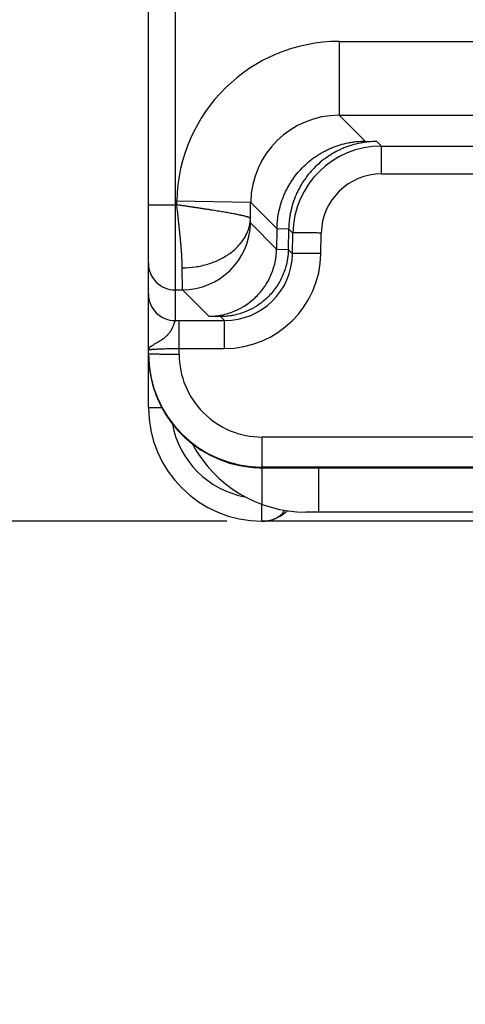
# Model space of a CAD drawing. Header units: inches. Extents: x 0 to 34, y 0 to 22.
# Tile 20 of 36: x 26.266 to 27.051, y 5.185 to 6.92. Entities that reach past the tile are written whole.
import ezdxf

# ---------------------------------------------------------------- set-up
doc = ezdxf.new("R2010")
doc.units = ezdxf.units.IN
doc.header["$LTSCALE"] = 1.87
doc.header["$MEASUREMENT"] = 0
doc.layers.get('0').update_dxf_attribs({"linetype": 'CONTINUOUS'})
doc.layers.add('DIMENSIONS', color=7, linetype='CONTINUOUS')
doc.styles.get("Standard").update_dxf_attribs({"font": 'txt', "width": 0.8})
doc.dimstyles.new('DIMSTYLE_1', dxfattribs={"dimtxt": 0.125, "dimasz": 0.18, "dimexe": 0.18, "dimexo": 0.0625, "dimgap": 0.09, "dimtad": 0, "dimtih": 1, "dimtoh": 1, "dimdec": 3, "dimlfac": 0.5, "dimzin": 4, "dimdsep": 46, "dimtxsty": 'STANDARD', "dimblk": '_FILLED', "dimblk1": '_FILLED', "dimblk2": '_FILLED', "dimcen": 0.09, "dimadec": 0, "dimazin": 0, "dimtp": 0.01, "dimtm": 0.01, "dimtfac": 1, "dimtdec": 3, "dimtofl": 0, "dimtmove": 0, "dimatfit": 3, "dimldrblk": '_FILLED', "dimfxl": 1, "dimtolj": 1, "dimtzin": 4, "dimarcsym": 0})

# ---------------------------------------------------------------- blocks, each defined once
blk = doc.blocks.new('_FILLED')
at = {"color": 0, "linetype": 'BYBLOCK'}
blk.add_solid([(0, 0), (-1, 0.1736), (-1, -0.1736)], dxfattribs=at)
blk = doc.blocks.new('*D2')
at = {"layer": 'DIMENSIONS', "color": 2, "linetype": 'CONTINUOUS'}
for p, q in [((27.3023, 7.1935), (25.6178, 7.1935)), ((25.7428, 7.1935), (25.7428, 6.615)), ((25.7428, 6.0365), (25.7428, 6.615)), ((25.7428, 6.615), (25.7428, 5.2865)), ((26.6311, 6.0365), (25.6178, 6.0365)), ((25.7428, 5.2865), (25.4882, 5.2865))]:
    blk.add_line(p, q, dxfattribs=at)
at = {"layer": 'DIMENSIONS', "color": 2, "linetype": 'CONTINUOUS', "xscale": 0.18, "yscale": 0.18, "zscale": 0.18}
for p, rotation in [((25.7428, 7.1935), 90), ((25.7428, 6.0365), 270)]:
    blk.add_blockref('_FILLED', p, dxfattribs=dict(at, rotation=rotation))
at = {"layer": 'DIMENSIONS', "color": 2, "linetype": 'CONTINUOUS', "insert": (25.4257, 5.349), "char_height": 0.125, "width": 1.225, "attachment_point": 3, "line_spacing_factor": 0.9}
blk.add_mtext('.579{\\Ftxt.shx;\\W1.000000;\\H0.125000; }[14.69]', dxfattribs=at)

msp = doc.modelspace()

# ---------------------------------------------------------------- linework, layer by layer
at = {"color": 7, "linetype": 'CONTINUOUS'}
for p, q in [((26.4928, 6.2365), (26.4928, 12.7745)), ((26.54, 12.6212), (26.54, 6.5939)), ((26.8288, 6.8818), (27.2128, 6.8818)), ((26.8288, 6.8818), (26.8288, 6.7518)), ((26.8288, 6.7518), (27.2128, 6.7518)), ((26.8288, 6.7518), (26.8744, 6.7062)), ((26.8744, 6.7062), (26.895, 6.7056)), ((26.9031, 6.6975), (26.895, 6.7056)), ((26.9031, 6.6975), (27.1384, 6.6975)), ((26.9031, 6.6484), (26.9031, 6.6975)), ((26.9031, 6.6484), (27.1384, 6.6484)), ((26.4928, 6.5939), (26.5427, 6.5939)), ((26.54, 6.5939), (26.54, 6.3898)), ((26.5427, 6.5939), (26.5428, 6.6008)), ((26.5428, 6.6008), (26.6728, 6.5985)), ((26.6723, 6.5696), (26.6728, 6.5985)), ((26.6728, 6.5985), (26.7191, 6.5522)), ((26.6725, 6.5619), (26.6723, 6.5696)), ((26.7185, 6.5159), (26.6725, 6.5619)), ((26.7191, 6.5522), (26.7185, 6.5159)), ((26.7191, 6.5522), (26.7397, 6.5516)), ((26.7397, 6.5516), (26.7391, 6.5153)), ((26.7472, 6.5442), (26.7397, 6.5516)), ((26.7466, 6.5078), (26.7472, 6.5442)), ((26.7966, 6.5078), (26.7972, 6.5442)), ((26.7185, 6.5159), (26.7391, 6.5153)), ((26.7391, 6.5153), (26.7466, 6.5078)), ((26.5526, 6.4439), (26.5524, 6.4829)), ((26.54, 6.4439), (26.5526, 6.4439)), ((26.5991, 6.3974), (26.5526, 6.4439)), ((26.54, 6.3898), (26.5468, 6.3898)), ((26.5468, 6.3898), (26.6267, 6.3898)), ((26.5468, 6.3308), (26.5468, 6.3898)), ((26.5991, 6.3974), (26.6197, 6.3968)), ((26.6197, 6.3968), (26.6267, 6.3898)), ((26.6267, 6.3407), (26.6267, 6.3898)), ((26.5468, 6.3407), (26.6267, 6.3407)), ((26.4928, 6.3317), (26.4931, 6.3316)), ((26.4928, 6.2365), (26.5164, 6.2365)), ((27.1171, 6.1847), (26.6928, 6.1847)), ((26.6928, 6.0661), (26.6928, 6.1847)), ((27.0779, 6.1317), (26.6928, 6.1317)), ((26.6928, 6.1305), (26.7642, 6.1305)), ((26.7699, 6.1305), (28.0156, 6.1305)), ((26.7928, 6.0525), (26.7928, 6.1305)), ((26.6927, 6.0368), (26.6924, 6.0661)), ((28.0156, 6.0525), (26.7699, 6.0525)), ((26.6928, 6.0365), (26.6927, 6.0368)), ((28.0928, 6.0365), (26.6928, 6.0365))]:
    msp.add_line(p, q, dxfattribs=at)
msp.add_lwpolyline([(26.6958, 6.0365), (26.6971, 6.0365), (26.6982, 6.0366), (26.6994, 6.0367), (26.7004, 6.0368), (26.7014, 6.0369), (26.7023, 6.0371), (26.7032, 6.0372), (26.7039, 6.0374), (26.7044, 6.0375), (26.7048, 6.0376), (26.7051, 6.0376)], dxfattribs=at)
for centre, radius, start, end in [((26.8287, 6.5959), 0.2859, 89.9967, 179.0205), ((26.8287, 6.5959), 0.1559, 89.9751, 179.0414), ((26.9031, 6.5415), 0.156, 90.0085, 179.0339), ((26.9031, 6.5424), 0.106, 90.0019, 179.0523), ((26.5525, 6.564), 0.12, 270.0213, 358.9965), ((26.6267, 6.5106), 0.1699, 270.0021, 359.0524), ((26.6267, 6.5097), 0.1199, 269.9943, 359.0753), ((26.54, 6.4912), 0.0472, 180.005, 270.005), ((26.54, 6.4371), 0.0472, 180.005, 270.0053), ((26.6928, 6.3317), 0.2, 179.9905, 269.9905), ((26.6928, 6.3307), 0.146, 179.9847, 269.9852), ((26.6928, 6.2365), 0.2, 180, 270), ((26.6924, 6.2365), 0.16, 190.3755, 259.5388), ((26.7699, 6.2785), 0.226, 208.0248, 270), ((26.7699, 6.2925), 0.162, 268.7321, 270), ((26.6938, 6.0965), 0.06, 276.1527, 316.0969), ((26.6938, 6.0965), 0.06, 269.7522, 270), ((26.6938, 6.0961), 0.0596, 269.9999, 271.9225), ((26.6938, 6.0956), 0.0591, 271.9205, 275.5246), ((26.6941, 6.0935), 0.057, 277.5219, 279.6652), ((26.6942, 6.0927), 0.0562, 279.6712, 279.8938), ((26.6942, 6.0924), 0.0559, 279.8934, 280.9394), ((26.6943, 6.092), 0.0555, 280.9407, 281.1993), ((26.6945, 6.0911), 0.0546, 281.1947, 284.2681)]:
    msp.add_arc(centre, radius, start, end, dxfattribs=at)
for centre, major_axis, ratio, start_param, end_param in [((26.6928, 6.3305), (-0.0765, 0.1848), 0.999785, 1.178059, 2.648688), ((26.6928, 6.3305), (0, 0.2), 0.999848, -3.24176, -3.141593), ((26.6928, 6.1317), (0.1, 0), 0.017455, -0.775397, -0.744055)]:
    msp.add_ellipse(centre, major_axis=major_axis, ratio=ratio, start_param=start_param, end_param=end_param, dxfattribs=at)
for points, knots in [([(26.7191, 6.5522), (26.7192, 6.5548), (26.7194, 6.5599), (26.7201, 6.5676), (26.7211, 6.5752), (26.7231, 6.5853), (26.7264, 6.5977), (26.7309, 6.6097), (26.7352, 6.6189), (26.7388, 6.6257), (26.7426, 6.6323), (26.7482, 6.6408), (26.7559, 6.6509), (26.7662, 6.662), (26.7776, 6.6721), (26.7877, 6.6795), (26.7962, 6.6847), (26.8028, 6.6884), (26.8095, 6.6917), (26.8186, 6.6957), (26.8303, 6.6999), (26.8424, 6.7029), (26.8522, 6.7046), (26.862, 6.7058), (26.8694, 6.7062), (26.8744, 6.7062)], [0, 0, 0, 0, 0.031802, 0.063609, 0.095406, 0.127191, 0.190683, 0.254063, 0.285708, 0.317311, 0.348869, 0.380378, 0.443224, 0.505851, 0.568256, 0.630439, 0.66146, 0.69243, 0.723352, 0.754229, 0.815841, 0.877314, 0.908017, 0.938699, 1, 1, 1, 1]), ([(26.895, 6.7056), (26.89, 6.7056), (26.8826, 6.7052), (26.8728, 6.704), (26.863, 6.7023), (26.851, 6.6993), (26.8392, 6.6951), (26.8301, 6.6911), (26.8234, 6.6878), (26.8169, 6.6841), (26.8083, 6.6788), (26.7982, 6.6714), (26.7869, 6.6614), (26.7765, 6.6503), (26.7688, 6.6402), (26.7633, 6.6317), (26.7594, 6.6251), (26.7558, 6.6183), (26.7515, 6.609), (26.747, 6.5971), (26.7437, 6.5847), (26.7418, 6.5746), (26.7407, 6.567), (26.74, 6.5593), (26.7398, 6.5542), (26.7397, 6.5516)], [0, 0, 0, 0, 0.061301, 0.091983, 0.122686, 0.184159, 0.245771, 0.276648, 0.30757, 0.33854, 0.369561, 0.431744, 0.494149, 0.556776, 0.619622, 0.651131, 0.682689, 0.714292, 0.745937, 0.809317, 0.872809, 0.904594, 0.936391, 0.968198, 1, 1, 1, 1]), ([(26.6723, 6.5696), (26.6723, 6.5697), (26.6722, 6.5699), (26.6721, 6.5701), (26.6718, 6.5704), (26.6715, 6.5706), (26.6711, 6.5709), (26.6704, 6.5713), (26.6696, 6.5716), (26.6687, 6.5719), (26.6679, 6.5722), (26.6671, 6.5725), (26.6658, 6.5728), (26.664, 6.5733), (26.6617, 6.574), (26.6591, 6.5746), (26.6567, 6.5752), (26.6547, 6.5756), (26.6525, 6.5761), (26.6502, 6.5766), (26.6478, 6.577), (26.6453, 6.5775), (26.6419, 6.5782), (26.6378, 6.5789), (26.6334, 6.5797), (26.6288, 6.5805), (26.624, 6.5813), (26.619, 6.5821), (26.6139, 6.583), (26.6085, 6.5838), (26.6031, 6.5847), (26.5974, 6.5856), (26.5917, 6.5865), (26.5858, 6.5874), (26.5809, 6.5882), (26.5769, 6.5888), (26.5738, 6.5892), (26.5708, 6.5897), (26.5677, 6.5901), (26.5646, 6.5906), (26.5615, 6.5911), (26.5584, 6.5916), (26.5558, 6.592), (26.5537, 6.5923), (26.5516, 6.5926), (26.549, 6.5929), (26.5459, 6.5934), (26.5438, 6.5937), (26.5427, 6.5939)], [0, 0, 0, 0, 0.001868, 0.004054, 0.006658, 0.009741, 0.013328, 0.017426, 0.027158, 0.03281, 0.038998, 0.045729, 0.053008, 0.069208, 0.087587, 0.108084, 0.130631, 0.142655, 0.155171, 0.181654, 0.19561, 0.210035, 0.240252, 0.272229, 0.305887, 0.341144, 0.377924, 0.416145, 0.455716, 0.496546, 0.53854, 0.5816, 0.625625, 0.670512, 0.716158, 0.739232, 0.762458, 0.78582, 0.809306, 0.832901, 0.856592, 0.880366, 0.90421, 0.916155, 0.928112, 0.952055, 0.976024, 1, 1, 1, 1]), ([(26.5524, 6.4829), (26.5524, 6.4847), (26.5523, 6.4884), (26.5521, 6.4941), (26.5518, 6.5001), (26.5515, 6.5052), (26.5512, 6.5095), (26.5509, 6.5138), (26.5505, 6.5183), (26.5502, 6.5228), (26.5497, 6.5275), (26.5492, 6.5334), (26.5486, 6.5394), (26.5481, 6.5442), (26.5476, 6.5492), (26.547, 6.5554), (26.5463, 6.5617), (26.5457, 6.5668), (26.5453, 6.5706), (26.5449, 6.5745), (26.5445, 6.5784), (26.5441, 6.5822), (26.5436, 6.5861), (26.5432, 6.59), (26.5429, 6.5926), (26.5427, 6.5939)], [0, 0, 0, 0, 0.048629, 0.09986, 0.153544, 0.209538, 0.238352, 0.267685, 0.327822, 0.358584, 0.389779, 0.453384, 0.518462, 0.551498, 0.584835, 0.65232, 0.720737, 0.755236, 0.789897, 0.824699, 0.859618, 0.894634, 0.929721, 0.964852, 1, 1, 1, 1]), ([(26.5524, 6.4829), (26.5601, 6.4829), (26.5716, 6.4837), (26.5866, 6.4865), (26.5976, 6.4893), (26.6081, 6.493), (26.6181, 6.4973), (26.6275, 6.5024), (26.6362, 6.5081), (26.6441, 6.5143), (26.6511, 6.5212), (26.6573, 6.5285), (26.6616, 6.5349), (26.6646, 6.5403), (26.6665, 6.5443), (26.6682, 6.5484), (26.6696, 6.5526), (26.6707, 6.5568), (26.6715, 6.5611), (26.6721, 6.5654), (26.6723, 6.5682), (26.6723, 6.5696)], [0, 0, 0, 0, 0.142021, 0.212345, 0.281804, 0.350146, 0.417144, 0.482611, 0.546407, 0.608444, 0.668694, 0.727197, 0.784066, 0.811953, 0.839508, 0.866763, 0.893758, 0.920532, 0.947132, 0.973607, 1, 1, 1, 1]), ([(26.7972, 6.5442), (26.794, 6.5442), (26.7892, 6.5443), (26.7829, 6.5444), (26.7783, 6.5444), (26.7739, 6.5445), (26.7698, 6.5445), (26.7659, 6.5445), (26.7623, 6.5445), (26.759, 6.5445), (26.7565, 6.5445), (26.7546, 6.5445), (26.7534, 6.5445), (26.7523, 6.5444), (26.7513, 6.5444), (26.7504, 6.5444), (26.7496, 6.5444), (26.7489, 6.5443), (26.7484, 6.5443), (26.7481, 6.5443), (26.7479, 6.5443), (26.7477, 6.5443), (26.7475, 6.5442), (26.7474, 6.5442), (26.7473, 6.5442), (26.7472, 6.5442), (26.7472, 6.5442), (26.7472, 6.5442), (26.7472, 6.5442)], [0, 0, 0, 0, 0.192855, 0.287005, 0.378456, 0.466342, 0.549839, 0.628161, 0.700571, 0.766389, 0.824995, 0.85142, 0.875841, 0.898202, 0.918449, 0.936537, 0.952422, 0.966069, 0.977447, 0.982278, 0.986533, 0.990211, 0.99331, 0.995832, 0.997778, 0.999157, 0.999642, 1, 1, 1, 1]), ([(26.5991, 6.3974), (26.6029, 6.3975), (26.6086, 6.3978), (26.6161, 6.3987), (26.6236, 6.4), (26.6329, 6.4023), (26.6419, 6.4055), (26.649, 6.4086), (26.6541, 6.4112), (26.6592, 6.414), (26.6657, 6.418), (26.6735, 6.4237), (26.6822, 6.4315), (26.6902, 6.44), (26.6973, 6.4493), (26.7025, 6.4576), (26.7061, 6.4646), (26.7094, 6.4717), (26.7129, 6.4809), (26.7154, 6.4905), (26.7169, 6.4982), (26.718, 6.506), (26.7184, 6.512), (26.7185, 6.5159)], [0, 0, 0, 0, 0.061303, 0.091986, 0.122691, 0.184166, 0.245781, 0.276658, 0.307581, 0.338552, 0.369574, 0.43176, 0.494167, 0.556797, 0.619645, 0.682696, 0.7143, 0.745946, 0.809328, 0.872824, 0.90461, 0.936408, 1, 1, 1, 1]), ([(26.7391, 6.5153), (26.739, 6.5113), (26.7386, 6.5054), (26.7375, 6.4976), (26.7361, 6.4898), (26.7335, 6.4803), (26.73, 6.4711), (26.7267, 6.464), (26.7231, 6.457), (26.7179, 6.4487), (26.7108, 6.4394), (26.7029, 6.4308), (26.6942, 6.4231), (26.6863, 6.4174), (26.6798, 6.4133), (26.6747, 6.4105), (26.6696, 6.408), (26.6626, 6.4049), (26.6535, 6.4017), (26.6443, 6.3994), (26.6368, 6.3981), (26.6292, 6.3971), (26.6235, 6.3968), (26.6197, 6.3968)], [0, 0, 0, 0, 0.063592, 0.09539, 0.127176, 0.190672, 0.254054, 0.2857, 0.317304, 0.380355, 0.443203, 0.505833, 0.56824, 0.630426, 0.661448, 0.692419, 0.723342, 0.754219, 0.815834, 0.877309, 0.908014, 0.938697, 1, 1, 1, 1]), ([(26.7966, 6.5078), (26.7933, 6.5079), (26.7886, 6.508), (26.7823, 6.508), (26.7777, 6.5081), (26.7733, 6.5081), (26.7692, 6.5081), (26.7652, 6.5082), (26.7616, 6.5082), (26.7584, 6.5082), (26.7558, 6.5081), (26.754, 6.5081), (26.7528, 6.5081), (26.7517, 6.5081), (26.7507, 6.5081), (26.7498, 6.508), (26.749, 6.508), (26.7483, 6.508), (26.7478, 6.508), (26.7475, 6.5079), (26.7472, 6.5079), (26.7471, 6.5079), (26.7469, 6.5079), (26.7468, 6.5079), (26.7467, 6.5079), (26.7466, 6.5078), (26.7466, 6.5078), (26.7466, 6.5078), (26.7466, 6.5078)], [0, 0, 0, 0, 0.192855, 0.287005, 0.378456, 0.466342, 0.549839, 0.628161, 0.700571, 0.766389, 0.824995, 0.85142, 0.875841, 0.898202, 0.918449, 0.936537, 0.952422, 0.966069, 0.977447, 0.982278, 0.986533, 0.990211, 0.99331, 0.995832, 0.997778, 0.999157, 0.999642, 1, 1, 1, 1]), ([(26.54, 6.3898), (26.54, 6.3898), (26.5399, 6.3898), (26.5398, 6.3897), (26.5397, 6.3896), (26.5397, 6.3895), (26.5396, 6.3893), (26.5394, 6.389), (26.5393, 6.3886), (26.5391, 6.3881), (26.5389, 6.3876), (26.5385, 6.3867), (26.5381, 6.3854), (26.5375, 6.3836), (26.5368, 6.3816), (26.5361, 6.3798), (26.5354, 6.3783), (26.5348, 6.3771), (26.5342, 6.3758), (26.5336, 6.3745), (26.5329, 6.3732), (26.5321, 6.3719), (26.5312, 6.3705), (26.5303, 6.3692), (26.5294, 6.3679), (26.5283, 6.3666), (26.5272, 6.3653), (26.5261, 6.3641), (26.5249, 6.3629), (26.5237, 6.3617), (26.5224, 6.3606), (26.5211, 6.3596), (26.5197, 6.3585), (26.5184, 6.3575), (26.517, 6.3566), (26.5157, 6.3557), (26.5144, 6.3548), (26.5126, 6.3537), (26.5108, 6.3526), (26.5091, 6.3516), (26.5075, 6.3506), (26.5055, 6.3495), (26.5032, 6.3481), (26.5011, 6.3469), (26.4995, 6.3459), (26.4984, 6.3451), (26.4976, 6.3445), (26.4968, 6.3439), (26.4959, 6.3432), (26.495, 6.3423), (26.4941, 6.3414), (26.4936, 6.3407), (26.4933, 6.3401), (26.4931, 6.3396), (26.4929, 6.3391), (26.4928, 6.3386), (26.4928, 6.3382), (26.4928, 6.338)], [0, 0, 0, 0, 0.002061, 0.003395, 0.004964, 0.006782, 0.008859, 0.013807, 0.019827, 0.026919, 0.035081, 0.044307, 0.0659, 0.091536, 0.121006, 0.154067, 0.171856, 0.190431, 0.209739, 0.229727, 0.250337, 0.271518, 0.29322, 0.315367, 0.337882, 0.360701, 0.383761, 0.406995, 0.430337, 0.453739, 0.477144, 0.50047, 0.523647, 0.546638, 0.569403, 0.591897, 0.614078, 0.635905, 0.678343, 0.698878, 0.718907, 0.757318, 0.79334, 0.826808, 0.857591, 0.871933, 0.885555, 0.898455, 0.910638, 0.932902, 0.952544, 0.961487, 0.969911, 0.977881, 0.985481, 0.992814, 1, 1, 1, 1]), ([(26.4928, 6.338), (26.4928, 6.338), (26.4928, 6.3381), (26.4928, 6.3382), (26.4929, 6.3382), (26.493, 6.3383), (26.4932, 6.3384), (26.4934, 6.3384), (26.4936, 6.3385), (26.4939, 6.3386), (26.4944, 6.3387), (26.4951, 6.3388), (26.496, 6.3389), (26.4969, 6.3391), (26.498, 6.3392), (26.4992, 6.3393), (26.5005, 6.3394), (26.5024, 6.3396), (26.5051, 6.3397), (26.5087, 6.3399), (26.5126, 6.3401), (26.5168, 6.3403), (26.5214, 6.3404), (26.5262, 6.3405), (26.5311, 6.3406), (26.538, 6.3407), (26.5433, 6.3407), (26.5468, 6.3407)], [0, 0, 0, 0, 0.001251, 0.00276, 0.004684, 0.0071, 0.010045, 0.01354, 0.017593, 0.022212, 0.033152, 0.046363, 0.06183, 0.079524, 0.099411, 0.121446, 0.145582, 0.171763, 0.230013, 0.295654, 0.368066, 0.446561, 0.53039, 0.618749, 0.710791, 0.805626, 1, 1, 1, 1]), ([(26.4931, 6.3316), (26.4932, 6.3316), (26.4934, 6.3316), (26.4939, 6.3315), (26.4944, 6.3315), (26.495, 6.3315), (26.4958, 6.3314), (26.497, 6.3314), (26.4988, 6.3313), (26.5012, 6.3312), (26.5041, 6.3311), (26.5072, 6.3311), (26.5107, 6.331), (26.5146, 6.331), (26.5202, 6.3309), (26.5276, 6.3308), (26.537, 6.3308), (26.5435, 6.3308), (26.5468, 6.3308)], [0, 0, 0, 0, 0.005916, 0.013902, 0.023948, 0.036037, 0.050145, 0.066242, 0.10427, 0.149806, 0.20247, 0.261821, 0.327362, 0.398545, 0.474771, 0.639763, 0.816814, 1, 1, 1, 1]), ([(26.7079, 6.0382), (26.7093, 6.0386), (26.7121, 6.0394), (26.716, 6.041), (26.7197, 6.0428), (26.723, 6.0449), (26.726, 6.0473), (26.7286, 6.0499), (26.7304, 6.0522), (26.7317, 6.0541), (26.7322, 6.0551), (26.7325, 6.0556)], [0, 0, 0, 0, 0.139644, 0.27576, 0.407745, 0.534998, 0.657609, 0.775858, 0.889867, 0.945389, 1, 1, 1, 1])]:
    msp.add_open_spline(points, degree=3, knots=knots, dxfattribs=at)

# ---------------------------------------------------------------- dimensions: what is measured, and where the dimension line sits
at = {"layer": 'DIMENSIONS', "color": 2, "linetype": 'CONTINUOUS'}
dim = msp.add_linear_dim(base=(25.7427769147, 7.193501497), p1=(26.6310555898, 6.036501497), p2=(27.3022769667, 7.193501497), angle=90, dimstyle='DIMSTYLE_1', dxfattribs=at)
dim.commit()
dim.dimension.update_dxf_attribs({"geometry": '*D2', "text_midpoint": (24.5631684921, 5.286501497), "dimtype": 160})

doc.saveas('drawing.dxf')
